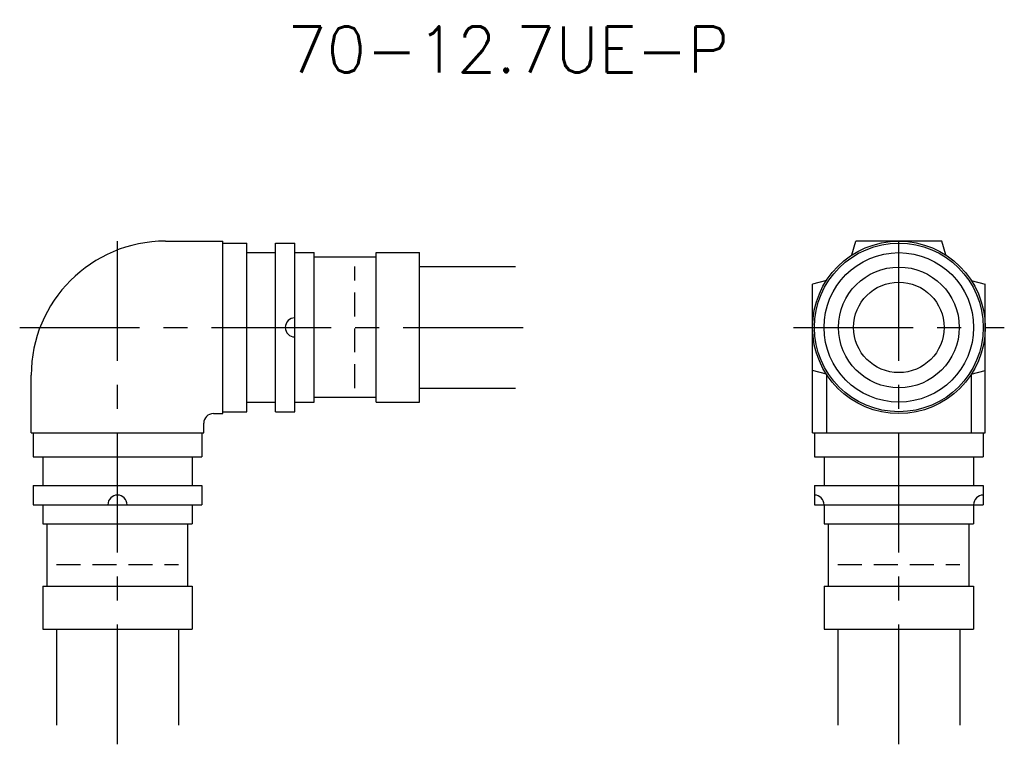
# Model space of a CAD drawing. Header units: millimetres. Extents: x 108 to 211, y 56 to 132.
import ezdxf
from ezdxf.enums import TextEntityAlignment as Align

# ---------------------------------------------------------------- set-up
doc = ezdxf.new("R2010")
doc.units = ezdxf.units.MM
doc.header["$LTSCALE"] = 10
doc.linetypes.add('CENTER', pattern=[2, 1.25, -0.25, 0.25, -0.25])
doc.linetypes.add('HIDDEN', pattern=[0.375, 0.25, -0.125])
doc.layers.get('0').update_dxf_attribs({"linetype": 'CONTINUOUS'})
for name, color, linetype in [('HOJO', 4, 'CONTINUOUS'), ('L-CENTER', 1, 'CENTER'), ('L-HIDDEN', 3, 'HIDDEN')]:
    doc.layers.add(name, color=color, linetype=linetype)
doc.styles.add('BIGFONT', font='txt', dxfattribs={"bigfont": 'bigfont'})

msp = doc.modelspace()

# ---------------------------------------------------------------- linework, layer by layer
for p, q in [((123.5, 109), (129.5, 109)), ((129.5, 91), (129.5, 109)), ((195.11, 107.56), (195.5, 109)), ((204.5, 109), (195.5, 109)), ((204.89, 107.56), (204.5, 109)), ((129.5, 108.8), (132, 108.8)), ((132, 91.2), (132, 108.8)), ((135, 108.8), (137, 108.8)), ((135, 91.2), (135, 108.8)), ((137, 91.2), (137, 108.8)), ((132, 107.8), (135, 107.8)), ((137, 107.8), (139, 107.8)), ((139, 92.2), (139, 107.8)), ((145.5, 107.32), (139, 107.32)), ((145.5, 107.8), (150, 107.8)), ((145.5, 92.2), (145.5, 107.8)), ((150, 92.2), (150, 107.8)), ((192.44, 104.89), (191, 104.5)), ((207.56, 104.89), (209, 104.5)), ((191, 89), (191, 104.5)), ((209, 89), (209, 104.5)), ((109.5, 89), (109.5, 95)), ((192.44, 95.11), (191, 95.5)), ((192.44, 95.11), (192.44, 89)), ((207.56, 95.11), (209, 95.5)), ((207.56, 95.11), (207.56, 89)), ((145.5, 92.67), (139, 92.67)), ((132, 92.2), (135, 92.2)), ((137, 92.2), (139, 92.2)), ((145.5, 92.2), (150, 92.2)), ((128.5, 91), (129.5, 91)), ((129.5, 91.2), (132, 91.2)), ((135, 91.2), (137, 91.2)), ((127.5, 89), (127.5, 90)), ((109.5, 89), (127.5, 89)), ((109.7, 89), (109.7, 86.5)), ((127.3, 89), (127.3, 86.5)), ((191, 89), (209, 89)), ((191.2, 89), (191.2, 86.5)), ((208.8, 89), (208.8, 86.5)), ((109.7, 86.5), (127.3, 86.5)), ((110.7, 86.5), (110.7, 83.5)), ((126.3, 86.5), (126.3, 83.5)), ((191.2, 86.5), (208.8, 86.5)), ((192.2, 86.5), (192.2, 83.5)), ((207.8, 86.5), (207.8, 83.5)), ((109.7, 83.5), (127.3, 83.5)), ((109.7, 83.5), (109.7, 81.5)), ((127.3, 83.5), (127.3, 81.5)), ((191.2, 83.5), (208.8, 83.5)), ((191.2, 83.5), (191.2, 81.5)), ((208.8, 83.5), (208.8, 81.5)), ((109.7, 81.5), (127.3, 81.5)), ((110.7, 81.5), (110.7, 79.5)), ((126.3, 81.5), (126.3, 79.5)), ((191.2, 81.5), (208.8, 81.5)), ((192.2, 81.5), (192.2, 79.5)), ((207.8, 81.5), (207.8, 79.5)), ((110.7, 79.5), (126.3, 79.5)), ((111.18, 73), (111.18, 79.5)), ((125.83, 73), (125.83, 79.5)), ((192.2, 79.5), (207.8, 79.5)), ((192.68, 73), (192.68, 79.5)), ((207.33, 73), (207.33, 79.5)), ((110.7, 73), (110.7, 68.5)), ((110.7, 73), (126.3, 73)), ((126.3, 73), (126.3, 68.5)), ((192.2, 73), (192.2, 68.5)), ((192.2, 73), (207.8, 73)), ((207.8, 73), (207.8, 68.5)), ((110.7, 68.5), (126.3, 68.5)), ((192.2, 68.5), (207.8, 68.5))]:
    msp.add_line(p, q)
for radius in [9, 8.8, 7.8, 6.3, 4.72]:
    msp.add_circle((200, 100), radius)
for centre, radius, start, end in [((123.5, 95), 14, 90, 180), ((137, 100), 1, 90, 270), ((128.5, 90), 1, 90, 180), ((118.5, 81.5), 1, 0, 180), ((191.2, 81.5), 1, 0, 90), ((208.8, 81.5), 1, 90, 180)]:
    msp.add_arc(centre, radius, start, end)
at = {"layer": 'HOJO'}
for p, q in [((150, 106.35), (160, 106.35)), ((150, 93.65), (160, 93.65)), ((112.15, 68.5), (112.15, 58.5)), ((124.85, 68.5), (124.85, 58.5)), ((193.65, 68.5), (193.65, 58.5)), ((206.35, 68.5), (206.35, 58.5))]:
    msp.add_line(p, q, dxfattribs=at)
at = {"layer": 'L-CENTER'}
for p, q in [((200, 56.5), (200, 111)), ((118.5, 56.5), (118.5, 110.2)), ((108.3, 100), (162, 100)), ((189, 100), (211, 100))]:
    msp.add_line(p, q, dxfattribs=at)
at = {"layer": 'L-HIDDEN'}
for p, q in [((143.25, 93.65), (143.25, 106.35)), ((112.15, 75.25), (124.85, 75.25)), ((193.65, 75.25), (206.35, 75.25))]:
    msp.add_line(p, q, dxfattribs=at)

# ---------------------------------------------------------------- texts
at = {"layer": 'HOJO', "style": 'BIGFONT'}
msp.add_text('70-12.7UE-P', height=4.8, dxfattribs=at).set_placement((159.25, 129), align=Align.MIDDLE)

doc.saveas('drawing.dxf')
